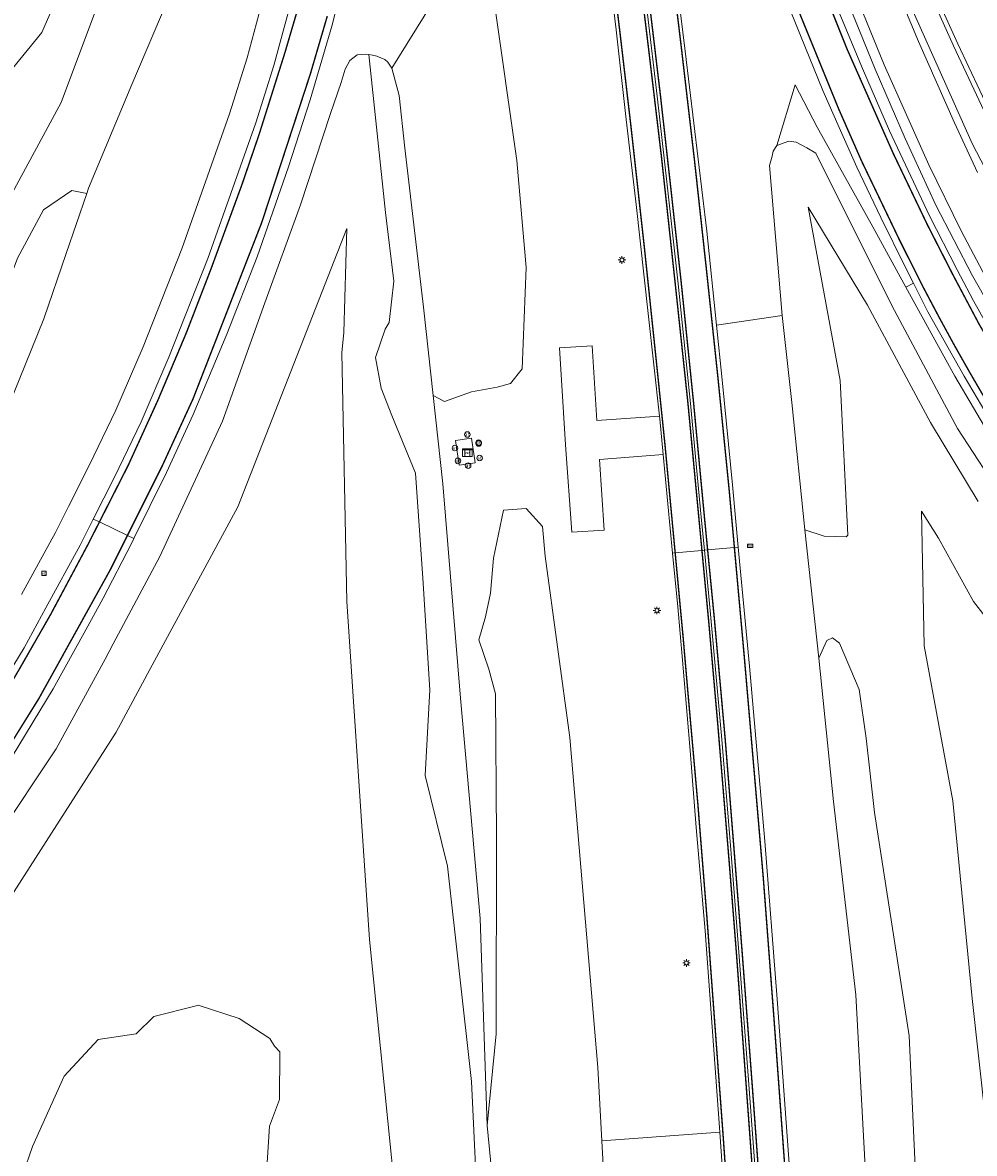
# Model space of a CAD drawing. Header units: metres. Extents: x 168032 to 180145, y 382923 to 399665.
# Tile 93 of 256: x 177796 to 177898, y 387189 to 387311. Entities that reach past the tile are written whole.
import ezdxf
from ezdxf.enums import TextEntityAlignment as Align

# ---------------------------------------------------------------- set-up
doc = ezdxf.new("R2010")
doc.units = ezdxf.units.M
doc.linetypes.add('VW-3-3_STREEP', pattern=[6, 3, -3])
doc.layers.get('0').update_dxf_attribs({"color": 8, "lineweight": 18})
for name, color, linetype, lineweight in [('B-WE-GR-BEPLANTING_CULTUUR_BOSPLANTSOEN-GV', 8, 'Continuous', 18), ('B-WE-IE-MEUBILAIR_WEGMEUBILAIR-G', 8, 'Continuous', 18), ('B-WE-IE-MEUBILAIR_WEGMEUBILAIR-S', 8, 'Continuous', 25), ('B-WE-IE-MEUBILAIR_WEGMEUBILAIR_PAAL-S', 8, 'Continuous', 18), ('B-WE-KL-ET_LS_OV_KAST-S', 8, 'Continuous', 18), ('B-WE-KL-ET_LS_OV_LICHTMAST-S', 8, 'Continuous', 18), ('B-WE-OG-TERREIN_CULTUURSCHEIDING-GV', 8, 'Continuous', 18), ('B-WE-OG-WATER_SLOOT-GV', 8, 'Continuous', 18), ('B-WE-OG-WEG-GV', 8, 'Continuous', 18), ('B-WE-VH-VERHARDING_ASFALT-GV', 8, 'Continuous', 18), ('B-WE-VH-VERHARDING_GRASBETONSTEEN-GV', 8, 'Continuous', 18), ('B-WE-VH-VERHARDING_TEGEL-GV', 8, 'Continuous', 18), ('B-WE-VW-AFSLUITPAAL-S', 8, 'Continuous', 18), ('B-WE-VW-MARKERING_LANGS_STREEP_33-G', 8, 'VW-3-3_STREEP', 13), ('B-WE-VW-MARKERING_LANGS_STREEP_DOORGETROKKEN_3X015-G', 8, 'Continuous', 13), ('B-WE-VW-MARKERING_PICTOGRAM-G', 8, 'Continuous', 18)]:
    doc.layers.add(name, color=color, linetype=linetype, lineweight=lineweight)
doc.styles.add('NLCS-ISO', font='NLCS-ISO.ttf')

# ---------------------------------------------------------------- blocks, each defined once
blk = doc.blocks.new('SIE-WEG_VERKEERSBORD-SO')
at = {"color": 0, "linetype": 'ByBlock', "lineweight": 18}
blk.add_lwpolyline([(-1.125, -1.125), (1.125, -1.125), (1.125, 1.125), (-1.125, 1.125)], close=True, dxfattribs=at)
at = {"color": 0, "linetype": 'ByBlock', "lineweight": 18, "style": 'NLCS-ISO'}
blk.add_text('vb', height=1.5, dxfattribs=at).set_placement((0, 0), align=Align.MIDDLE_CENTER)
blk = doc.blocks.new('SKL-ET_OV_KAST-SO')
at = {"color": 0, "linetype": 'ByBlock', "lineweight": 18}
for points in [[(-2, 2), (2, 2), (2, 1.68), (-2, 1.68)], [(-2, 1.52), (2, 1.52), (2, -2), (-2, -2)]]:
    blk.add_lwpolyline(points, close=True, dxfattribs=at)
at = {"color": 0, "linetype": 'ByBlock', "lineweight": 18, "style": 'NLCS-ISO'}
blk.add_text('ov', height=1.5, dxfattribs=at).set_placement((0, 0), align=Align.MIDDLE_CENTER)
blk = doc.blocks.new('SVW-AFSLUITPAAL-SO')
at = {"lineweight": 18}
blk.add_circle((0, 0), 1.5, dxfattribs=at)
at = {"lineweight": 18, "style": 'NLCS-ISO'}
blk.add_text('af', height=1.8, dxfattribs=at).set_placement((0, 0), align=Align.MIDDLE_CENTER)
blk = doc.blocks.new('SKL-ET_OV_LICHTMAST-SO')
at = {"color": 0, "linetype": 'ByBlock', "lineweight": 18}
for points in [[(-1.25, 0), (-2, 0)], [(-1.41, 1.41), (-0.88, 0.88)], [(0, 2), (0, 1.25)], [(0.88, 0.88), (1.41, 1.41)], [(2, 0), (1.25, 0)], [(-1.41, -1.41), (-0.88, -0.88)], [(0, -1.25), (0, -2)], [(0.88, -0.88), (1.41, -1.41)]]:
    blk.add_lwpolyline(points, dxfattribs=at)
blk.add_circle((0, 0), 1, dxfattribs=at)
blk = doc.blocks.new('SIE-WEG_PAAL_HECTOMETERPAAL-SO')
at = {"color": 0, "linetype": 'ByBlock', "lineweight": 18}
blk.add_lwpolyline([(-1.44375, -0.94375), (1.44375, -0.94375), (1.44375, 0.94375), (-1.44375, 0.94375)], close=True, dxfattribs=at)
at = {"color": 0, "linetype": 'ByBlock', "lineweight": 18, "style": 'NLCS-ISO'}
blk.add_text('hm', height=1.5, dxfattribs=at).set_placement((0, 0), align=Align.MIDDLE_CENTER)
at = {"style": 'NLCS-ISO'}
blk.add_attdef('WAARDE', (2.13125, -1.69375), '', height=1.5, dxfattribs=at)

msp = doc.modelspace()

# ---------------------------------------------------------------- linework, layer by layer
at = {"layer": 'B-WE-GR-BEPLANTING_CULTUUR_BOSPLANTSOEN-GV', "flags": 128}
for points in [[(177835.595, 387306.135), (177836.374, 387303.214), (177837.008, 387297.554), (177839.006, 387280.446), (177840.053, 387270.948), (177841.253, 387270.307), (177844.187, 387271.342), (177846.93, 387271.851), (177848.359, 387272.225), (177849.615, 387273.82), (177850.058, 387284.707), (177849.051, 387296.206), (177846.612, 387313.302), (177845.359, 387317.426), (177843.807, 387318.104), (177842.614, 387317.521), (177841.517, 387316.455), (177840.883, 387315.373), (177839.921, 387313.04)], [(177792.849, 387266.076), (177798.166, 387279.194), (177800.582, 387286.214), (177802.803, 387292.67), (177801.19, 387292.993), (177798.137, 387290.891), (177795.35, 387285.711), (177789.51, 387270.173), (177786.268, 387260.514), (177777.719, 387244.718), (177777.838, 387241.393), (177778.432, 387239.492), (177780.203, 387237.721), (177787.134, 387250.968)]]:
    msp.add_lwpolyline(points, close=True, dxfattribs=at)
for points in [[(177845.165, 387176.045), (177844.183, 387197.175), (177841.606, 387220.333), (177839.176, 387230.072), (177839.691, 387239.312), (177838.947, 387251.291), (177838.14, 387262.582), (177835.619, 387268.793), (177834.472, 387271.749), (177833.831, 387275.042), (177834.894, 387278.066), (177835.321, 387278.78), (177835.816, 387283.248), (177834.904, 387290.614), (177833.131, 387307.601), (177832.736, 387307.651), (177831.867, 387307.579), (177831.091, 387306.957), (177830.602, 387306.028), (177830.148, 387304.615), (177829.022, 387301.265), (177825.779, 387291.448), (177821.931, 387280.893), (177817.384, 387268.197), (177810.639, 387253.622), (177805.641, 387244.233), (177804.768, 387242.592), (177799.52, 387232.956), (177793.115, 387223.41)], [(177848.457, 387165.535), (177845.847, 387192.451), (177845.102, 387214.708), (177844.09, 387225.979), (177842.974, 387238.401), (177841.101, 387261.45), (177840.053, 387270.948), (177839.006, 387280.446), (177837.008, 387297.554), (177836.374, 387303.214), (177835.595, 387306.135), (177835.165, 387306.772), (177834.851, 387307.065), (177833.981, 387307.428), (177833.527, 387307.55), (177833.131, 387307.601), (177834.904, 387290.614), (177835.816, 387283.248), (177835.321, 387278.78), (177834.894, 387278.066), (177833.831, 387275.042), (177834.472, 387271.749), (177835.619, 387268.793), (177838.14, 387262.582), (177838.947, 387251.291), (177839.691, 387239.312), (177839.176, 387230.072), (177841.606, 387220.333), (177844.183, 387197.175), (177845.165, 387176.045)], [(177898.646, 387259.555), (177893.541, 387268.042), (177886.77, 387280.647), (177880.386, 387291.194), (177883.819, 387272.561), (177884.643, 387255.938), (177884.47, 387255.746), (177882.094, 387255.812), (177880.029, 387256.492), (177881.53, 387242.687), (177882.388, 387244.609), (177882.997, 387244.883), (177883.756, 387244.302), (177885.86, 387239.315), (177886.599, 387234.096), (177887.512, 387226.115), (177891.237, 387202.096), (177892.87, 387166.162), (177893.814, 387151.056), (177903.166, 387151.44)], [(177764.036, 387176.866), (177778.263, 387194.451), (177794.091, 387216.233), (177805.949, 387234.757), (177809.843, 387241.963), (177819.038, 387258.98), (177830.767, 387288.896), (177830.435, 387277.735), (177830.222, 387275.537), (177830.766, 387248.808), (177832.355, 387225.189), (177833.213, 387212.438), (177837.986, 387165.227)], [(177859.331, 387169.98), (177858.19, 387190.788), (177857.758, 387198.676), (177854.76, 387234.154), (177852.099, 387253.66), (177851.814, 387256.845), (177850.049, 387258.808), (177847.61, 387258.597), (177846.533, 387253.449), (177846.209, 387249.689), (177845.666, 387247.151), (177844.969, 387244.669), (177846.038, 387241.508), (177846.745, 387238.882), (177846.864, 387223.443), (177846.81, 387202.306), (177845.847, 387192.451), (177848.457, 387165.535)], [(177899.46, 387193.151), (177898.011, 387206.123), (177895.931, 387227.375), (177892.859, 387244.011), (177892.562, 387258.516), (177894.396, 387255.617), (177898.166, 387248.804), (177903.495, 387241.923)], [(177822.129, 387187.316), (177822.441, 387192.368), (177823.518, 387195.232), (177823.57, 387200.363), (177822.993, 387200.967), (177822.498, 387201.804), (177819.201, 387203.947), (177814.761, 387205.394), (177814.549, 387205.338), (177810.01, 387204.156), (177808.093, 387202.295), (177804.036, 387201.687), (177800.376, 387197.77), (177796.965, 387190.193), (177795.937, 387187.185)]]:
    msp.add_lwpolyline(points, dxfattribs=at)
at = {"layer": 'B-WE-IE-MEUBILAIR_WEGMEUBILAIR-G', "flags": 128}
for points in [[(177903.471, 387274.312), (177898.047, 387283.795), (177894.091, 387291.396), (177890.804, 387298.563), (177887.589, 387306.041), (177882.688, 387318.041), (177879.439, 387326.8), (177877.49, 387332.804), (177875.082, 387340.693), (177872.605, 387349.861), (177870.556, 387357.503), (177869.172, 387362.844), (177867.546, 387370.519), (177865.543, 387380.69), (177862.806, 387394.192), (177860.711, 387405.859), (177858.644, 387416.545), (177856.578, 387428.402), (177854.159, 387439.921), (177848.959, 387467.752)], [(177878.97, 387304.364), (177881.33, 387299.778), (177887.312, 387289.087), (177890.89, 387282.589)], [(177899.348, 387267.606), (177896.161, 387273.015), (177890.89, 387282.589)]]:
    msp.add_lwpolyline(points, dxfattribs=at)
at = {"layer": 'B-WE-OG-TERREIN_CULTUURSCHEIDING-GV', "flags": 128}
for points in [[(177794.028, 387305.122), (177797.948, 387309.968), (177803.375, 387322.41), (177805.215, 387325.876), (177809.252, 387334.694), (177811.276, 387342.577), (177812.582, 387354.335), (177812.978, 387372.271), (177812.459, 387387.634), (177812.231, 387392.741), (177809.911, 387414.061), (177805.366, 387450.205), (177805.089, 387452.856), (177806.064, 387453.099), (177805.769, 387454.098), (177805.651, 387454.168), (177810.328, 387460.866), (177805.562, 387461.484), (177799.87, 387459.213), (177799.752, 387462.76), (177802.082, 387465.462)], [(177851.542, 387465.412), (177855.471, 387458.933), (177857.809, 387449.032), (177862.55, 387428.074), (177867.115, 387407.183), (177869.708, 387395.843), (177872.086, 387386.288), (177874.615, 387376.574), (177876.94, 387367.492), (177880.336, 387353.13), (177882.672, 387346.022), (177885.119, 387338.138), (177888.41, 387327.258), (177890.368, 387322.426), (177892.758, 387316.997), (177896.474, 387308.742), (177900.012, 387301.215)], [(177795.35, 387285.711), (177798.137, 387290.891), (177801.19, 387292.993), (177802.803, 387292.67), (177802.997, 387293.233), (177807.646, 387304.374), (177811.557, 387313.577), (177815.817, 387329.636), (177816.697, 387335.803), (177811.864, 387335.812), (177809.56, 387327.819), (177800.036, 387302.437), (177793.79, 387290.913)], [(177793.79, 387290.913), (177800.036, 387302.437), (177809.56, 387327.819)], [(177803.375, 387322.41), (177797.948, 387309.968), (177794.028, 387305.122)]]:
    msp.add_lwpolyline(points, dxfattribs=at)
at = {"layer": 'B-WE-OG-WATER_SLOOT-GV', "flags": 128}
for points in [[(177883.555, 387318.767), (177888.555, 387306.484), (177893.344, 387295.758), (177896.826, 387288.656), (177900.462, 387281.813)], [(177898.601, 387294.923), (177896.125, 387300.249), (177892.225, 387308.996), (177888.748, 387317.358)], [(177888.748, 387317.358), (177892.225, 387308.996), (177896.125, 387300.249), (177898.601, 387294.923)], [(177899.564, 387300.993), (177896.02, 387308.533), (177892.301, 387316.794)], [(177891.349, 387312.945), (177895.163, 387304.393), (177898.011, 387298.024), (177905.974, 387282.732)], [(177905.974, 387282.732), (177898.011, 387298.024), (177895.163, 387304.393), (177891.349, 387312.945)]]:
    msp.add_lwpolyline(points, dxfattribs=at)
at = {"layer": 'B-WE-OG-WEG-GV', "flags": 128}
for points in [[(177785.725, 387226.9), (177796.063, 387243.803), (177798.402, 387248.097), (177802.074, 387254.837), (177803.498, 387257.66), (177805.765, 387262.153), (177808.649, 387268.12), (177811.623, 387275.048), (177815.819, 387285.675), (177820.983, 387300.27), (177822.925, 387306.423), (177827.238, 387322.423), (177829.071, 387330.693), (177831.63, 387344.638), (177832.522, 387351.895), (177834.012, 387364.014), (177835.146, 387384.615), (177834.779, 387407.95), (177833.219, 387435.44), (177832.331, 387445.588), (177831.684, 387454.629), (177831.609, 387455.675), (177830.252, 387466.802)], [(177847.831, 387465.689), (177852.729, 387439.953), (177856.397, 387420.843), (177859.801, 387402.746), (177864.093, 387381.016), (177866.334, 387370.278), (177868.08, 387362.798), (177871.264, 387350.958), (177873.609, 387343.202), (177875.813, 387335.101), (177878.182, 387327.638), (177880.689, 387319.961), (177883.254, 387313.226), (177886.231, 387306.091), (177889.119, 387299.386), (177893.409, 387290.259), (177896.38, 387284.457), (177898.155, 387281.106), (177900.001, 387277.792)], [(177900.012, 387301.215), (177896.474, 387308.742), (177892.758, 387316.997), (177890.368, 387322.426), (177888.41, 387327.258), (177885.119, 387338.138), (177882.672, 387346.022), (177880.336, 387353.13), (177876.94, 387367.492), (177874.615, 387376.574), (177872.086, 387386.288), (177869.708, 387395.843), (177867.115, 387407.183), (177862.55, 387428.074), (177857.809, 387449.032), (177855.471, 387458.933), (177851.542, 387465.412)], [(177795.768, 387249.532), (177799.417, 387256.231), (177800.82, 387259.012), (177803.075, 387263.482), (177805.919, 387269.365), (177808.849, 387276.191), (177813.009, 387286.727), (177818.137, 387301.222), (177820.045, 387307.266), (177824.324, 387323.139), (177826.13, 387331.288), (177828.663, 387345.092), (177829.542, 387352.242), (177818.953, 387353.473), (177817.518, 387341.555), (177816.697, 387335.803), (177815.817, 387329.636), (177811.557, 387313.577), (177807.646, 387304.374), (177802.997, 387293.233), (177802.803, 387292.67), (177800.582, 387286.214), (177798.166, 387279.194), (177792.849, 387266.076)], [(177846.612, 387313.302), (177849.051, 387296.206), (177850.058, 387284.707), (177849.615, 387273.82), (177848.359, 387272.225), (177846.93, 387271.851), (177844.187, 387271.342), (177841.253, 387270.307), (177840.053, 387270.948), (177841.101, 387261.45), (177842.974, 387238.401), (177844.09, 387225.979), (177845.102, 387214.708), (177845.847, 387192.451), (177846.81, 387202.306), (177846.864, 387223.443), (177846.745, 387238.882), (177846.038, 387241.508), (177844.969, 387244.669), (177845.666, 387247.151), (177846.209, 387249.689), (177846.533, 387253.449), (177847.61, 387258.597), (177850.049, 387258.808), (177851.814, 387256.845), (177852.099, 387253.66), (177854.76, 387234.154), (177857.758, 387198.676), (177858.19, 387190.788), (177870.873, 387191.726), (177870.838, 387192.224), (177869.311, 387213.399), (177868.324, 387224.501), (177867.696, 387232.758), (177866.849, 387242.503), (177866.347, 387248.206), (177865.792, 387253.993), (177864.773, 387264.604), (177857.921, 387264.073), (177858.444, 387256.456), (177854.958, 387256.24), (177854.262, 387265.624), (177853.617, 387276.085), (177857.161, 387276.277), (177857.646, 387268.26), (177864.373, 387268.733), (177863.168, 387279.744), (177861.883, 387291.497), (177860.8, 387300.629), (177859.733, 387310.245), (177856.896, 387333.689)], [(177824.324, 387323.139), (177820.045, 387307.266), (177818.137, 387301.222), (177813.009, 387286.727), (177808.849, 387276.191), (177805.919, 387269.365), (177803.075, 387263.482), (177800.82, 387259.012), (177799.417, 387256.231), (177795.768, 387249.532)], [(177831.945, 387321.66), (177829.136, 387310.658), (177826.825, 387302.718), (177824.481, 387295.533), (177821.107, 387285.842), (177817.875, 387277.553), (177814.234, 387268.916), (177811.382, 387262.649), (177807.876, 387255.569), (177807.615, 387255.041), (177804.56, 387249.156), (177802.686, 387245.744), (177799.199, 387239.398), (177794.766, 387232.112)], [(177865.679, 387319.963), (177867.142, 387307.981), (177869.47, 387288.596), (177870.51, 387278.507), (177877.582, 387279.534), (177876.198, 387295.685), (177876.486, 387296.686), (177876.622, 387297.212), (177876.999, 387297.807), (177878.97, 387304.364), (177881.33, 387299.778), (177887.312, 387289.087), (177890.89, 387282.589), (177891.699, 387283.006), (177890.876, 387284.63), (177888.192, 387290.09), (177885.605, 387295.501), (177883.69, 387299.768), (177881.966, 387303.755), (177879.558, 387309.66), (177876.918, 387316.142)], [(177900.462, 387281.813), (177896.826, 387288.656), (177893.344, 387295.758), (177888.555, 387306.484), (177883.555, 387318.767)], [(177892.301, 387316.794), (177896.02, 387308.533), (177899.564, 387300.993)], [(177793.115, 387223.41), (177799.52, 387232.956), (177804.768, 387242.592), (177805.641, 387244.233), (177810.639, 387253.622), (177817.384, 387268.197), (177821.931, 387280.893), (177825.779, 387291.448), (177829.022, 387301.265), (177830.148, 387304.615), (177830.602, 387306.028), (177831.091, 387306.957), (177831.867, 387307.579), (177832.736, 387307.651), (177833.131, 387307.601), (177833.527, 387307.55), (177833.981, 387307.428), (177834.851, 387307.065), (177835.165, 387306.772), (177835.595, 387306.135), (177839.921, 387313.04)], [(177899.96, 387268.295), (177897.156, 387273.012), (177893.253, 387279.94), (177891.699, 387283.006), (177890.89, 387282.589), (177887.312, 387289.087), (177881.33, 387299.778), (177878.97, 387304.364), (177876.999, 387297.807), (177878.307, 387298.299), (177879.086, 387298.196), (177880.227, 387297.566), (177881.188, 387296.999), (177889.375, 387280.637), (177896.437, 387267.401), (177901.484, 387259.638)], [(177901.484, 387259.638), (177896.437, 387267.401), (177889.375, 387280.637), (177881.188, 387296.999), (177880.227, 387297.566), (177879.086, 387298.196), (177878.307, 387298.299), (177876.999, 387297.807), (177876.622, 387297.212), (177876.486, 387296.686), (177876.198, 387295.685), (177877.582, 387279.534), (177878.623, 387270.188), (177880.029, 387256.492), (177882.094, 387255.812), (177884.47, 387255.746), (177884.643, 387255.938), (177883.819, 387272.561), (177880.386, 387291.194), (177886.77, 387280.647), (177893.541, 387268.042), (177898.646, 387259.555)], [(177837.986, 387165.227), (177833.213, 387212.438), (177832.355, 387225.189), (177830.766, 387248.808), (177830.222, 387275.537), (177830.435, 387277.735), (177830.767, 387288.896), (177819.038, 387258.98), (177809.843, 387241.963), (177805.949, 387234.757), (177794.091, 387216.233), (177778.263, 387194.451), (177764.036, 387176.866)], [(177903.495, 387241.923), (177898.166, 387248.804), (177894.396, 387255.617), (177892.562, 387258.516), (177892.859, 387244.011), (177895.931, 387227.375), (177898.011, 387206.123), (177899.46, 387193.151)], [(177892.87, 387166.162), (177891.237, 387202.096), (177887.512, 387226.115), (177886.599, 387234.096), (177885.86, 387239.315), (177883.756, 387244.302), (177882.997, 387244.883), (177882.388, 387244.609), (177881.53, 387242.687), (177883.091, 387227.297), (177885.498, 387206.509), (177887.435, 387170.858)], [(177795.937, 387187.185), (177796.965, 387190.193), (177800.376, 387197.77), (177804.036, 387201.687), (177808.093, 387202.295), (177810.01, 387204.156), (177814.549, 387205.338), (177814.761, 387205.394), (177819.201, 387203.947), (177822.498, 387201.804), (177822.993, 387200.967), (177823.57, 387200.363), (177823.518, 387195.232), (177822.441, 387192.368), (177822.129, 387187.316)], [(177871.313, 387185.533), (177870.873, 387191.726), (177858.19, 387190.788), (177859.331, 387169.98)]]:
    msp.add_lwpolyline(points, dxfattribs=at)
for points in [[(177881.53, 387242.687), (177880.029, 387256.492), (177878.623, 387270.188), (177877.582, 387279.534), (177870.51, 387278.507), (177871.115, 387272.643), (177872.221, 387261.349), (177872.854, 387254.638), (177874.059, 387241.855), (177875.703, 387223.011), (177877.035, 387206.048), (177878.382, 387187.863), (177879.782, 387166.403), (177880.533, 387155.185), (177880.844, 387150.535), (177888.672, 387150.761), (177887.435, 387170.858), (177885.498, 387206.509), (177883.091, 387227.297)], [(177842.829, 387263.467), (177842.461, 387266.098), (177844.183, 387266.339), (177844.551, 387263.708)]]:
    msp.add_lwpolyline(points, close=True, dxfattribs=at)
at = {"layer": 'B-WE-VH-VERHARDING_ASFALT-GV', "flags": 128}
for points in [[(177856.896, 387333.689), (177859.733, 387310.245), (177860.8, 387300.629), (177861.883, 387291.497), (177863.168, 387279.744), (177864.373, 387268.733), (177864.406, 387268.429), (177864.773, 387264.604), (177865.792, 387253.993), (177866.072, 387254.019), (177868.95, 387254.29), (177869.213, 387254.313), (177868.866, 387257.865), (177867.706, 387270.091), (177866.386, 387282.945), (177865.21, 387293.599), (177864.145, 387303.113), (177863.091, 387311.938)], [(177827.238, 387322.423), (177822.925, 387306.423), (177820.983, 387300.27), (177815.819, 387285.675), (177811.623, 387275.048), (177808.649, 387268.12), (177805.765, 387262.153), (177803.498, 387257.66), (177804.157, 387257.346), (177807.174, 387255.905), (177807.876, 387255.569), (177811.382, 387262.649), (177814.234, 387268.916), (177817.875, 387277.553), (177821.107, 387285.842), (177824.481, 387295.533), (177826.825, 387302.718), (177829.136, 387310.658), (177831.945, 387321.66)], [(177863.091, 387311.938), (177864.145, 387303.113), (177865.21, 387293.599), (177866.386, 387282.945), (177867.706, 387270.091), (177868.866, 387257.865), (177869.213, 387254.313), (177869.562, 387254.347), (177872.439, 387254.602), (177872.854, 387254.638), (177872.221, 387261.349), (177871.115, 387272.643), (177870.51, 387278.507), (177869.47, 387288.596), (177867.142, 387307.981), (177865.679, 387319.963)], [(177876.918, 387316.142), (177879.558, 387309.66), (177881.966, 387303.755), (177883.69, 387299.768), (177885.605, 387295.501), (177888.192, 387290.09), (177890.876, 387284.63), (177891.699, 387283.006), (177893.253, 387279.94), (177897.156, 387273.012), (177899.96, 387268.295)], [(177900.001, 387277.792), (177898.155, 387281.106), (177896.38, 387284.457), (177893.409, 387290.259), (177889.119, 387299.386), (177886.231, 387306.091), (177883.254, 387313.226)], [(177762.918, 387187.016), (177768.897, 387194.802), (177773.956, 387201.609), (177778.466, 387207.755), (177784.22, 387216.001), (177790.018, 387224.635), (177794.766, 387232.112), (177799.199, 387239.398), (177802.686, 387245.744), (177804.56, 387249.156), (177807.615, 387255.041), (177807.876, 387255.569), (177807.174, 387255.905), (177804.157, 387257.346), (177803.498, 387257.66), (177802.074, 387254.837), (177798.402, 387248.097), (177796.063, 387243.803), (177785.725, 387226.9), (177781.821, 387220.904), (177775.933, 387212.615), (177760.494, 387191.856), (177751.676, 387180.619)], [(177874.776, 387186.245), (177874.036, 387196.403), (177872.923, 387211.093), (177872.088, 387221.673), (177871.105, 387233.946), (177869.924, 387247.049), (177869.213, 387254.313), (177868.95, 387254.29), (177866.072, 387254.019), (177865.792, 387253.993), (177866.347, 387248.206), (177866.849, 387242.503), (177867.696, 387232.758), (177868.324, 387224.501), (177869.311, 387213.399), (177870.838, 387192.224), (177870.873, 387191.726), (177871.313, 387185.533)]]:
    msp.add_lwpolyline(points, dxfattribs=at)
msp.add_lwpolyline([(177872.854, 387254.638), (177872.439, 387254.602), (177869.562, 387254.347), (177869.213, 387254.313), (177869.924, 387247.049), (177871.105, 387233.946), (177872.088, 387221.673), (177872.923, 387211.093), (177874.036, 387196.403), (177874.776, 387186.245), (177875.413, 387176.995), (177876.107, 387166.057), (177876.729, 387156.843), (177876.844, 387154.934), (177877.193, 387154.954), (177880.115, 387155.156), (177880.533, 387155.185), (177879.782, 387166.403), (177878.382, 387187.863), (177877.035, 387206.048), (177875.703, 387223.011), (177874.059, 387241.855)], close=True, dxfattribs=at)
at = {"layer": 'B-WE-VH-VERHARDING_GRASBETONSTEEN-GV', "flags": 128}
msp.add_lwpolyline([(177864.373, 387268.733), (177857.646, 387268.26), (177857.161, 387276.277), (177853.617, 387276.085), (177854.262, 387265.624), (177854.958, 387256.24), (177858.444, 387256.456), (177857.921, 387264.073), (177864.773, 387264.604), (177864.406, 387268.429)], close=True, dxfattribs=at)
at = {"layer": 'B-WE-VH-VERHARDING_TEGEL-GV', "flags": 128}
msp.add_lwpolyline([(177842.829, 387263.467), (177844.551, 387263.708), (177844.183, 387266.339), (177842.461, 387266.098)], close=True, dxfattribs=at)
at = {"layer": 'B-WE-VW-MARKERING_LANGS_STREEP_33-G', "const_width": 0.15, "flags": 128}
for points in [[(177298.515, 388828.424), (177296.837, 388827.393), (177295.849, 388826.669), (177294.466, 388825.604), (177293.455, 388824.606), (177292.118, 388823.146), (177291.33, 388822.198), (177290.055, 388820.358), (177289.159, 388818.773), (177288.345, 388817.202), (177287.395, 388814.736), (177286.691, 388812.224), (177286.28, 388809.374), (177286.061, 388806.39), (177285.766, 388803.352), (177285.281, 388800.48), (177284.522, 388797.505), (177284.041, 388795.856), (177283.65, 388794.663), (177282.507, 388791.768), (177281.655, 388789.911), (177280.8, 388788.289), (177279.648, 388786.233), (177278.533, 388784.498), (177277.116, 388782.465), (177276.192, 388781.322), (177275.237, 388780.194), (177274.369, 388779.233), (177272.309, 388777.157), (177271.3, 388776.224), (177270.165, 388775.007), (177268.002, 388772.992), (177266.881, 388771.758), (177266.151, 388770.609), (177265.551, 388769.52), (177264.814, 388767.865), (177264.437, 388766.723), (177264.182, 388765.201), (177263.999, 388763.459), (177263.912, 388762.164), (177264.085, 388760.489), (177264.283, 388759.33), (177264.504, 388758.341), (177265.288, 388754.916), (177267.108, 388747.637), (177269.384, 388739.13), (177270.897, 388733.363), (177273.052, 388724.638), (177276.88, 388710.01), (177278.366, 388704.302), (177279.931, 388698.553), (177281.765, 388692.815), (177284.924, 388684.565), (177287.237, 388679.281), (177289.483, 388674.64), (177291.411, 388670.982), (177292.805, 388668.476), (177295.441, 388664.072), (177299.1, 388658.338), (177302.115, 388653.964), (177305.803, 388648.986), (177308.018, 388646.12), (177313.621, 388639.279), (177317.385, 388634.917), (177323.462, 388628.154), (177327.557, 388623.789), (177331.711, 388619.44), (177335.942, 388615.135), (177340.217, 388610.94), (177346.647, 388604.819), (177353.264, 388598.688), (177359.852, 388592.695), (177362.185, 388590.571), (177366.618, 388586.623), (177384.44, 388570.458), (177393.28, 388562.363), (177397.268, 388558.542), (177406.266, 388549.922), (177410.454, 388545.68), (177414.678, 388541.266), (177418.734, 388536.881), (177426.644, 388527.886), (177432.287, 388521.114), (177437.969, 388513.834), (177442.293, 388507.99), (177446.076, 388502.598), (177448.894, 388498.372), (177451.586, 388494.197), (177454.786, 388489.066), (177457.896, 388483.861), (177460.895, 388478.628), (177464.174, 388472.691), (177467.993, 388465.602), (177472.179, 388457.48), (177476.145, 388449.544), (177480.776, 388439.868), (177482.695, 388435.857), (177489.006, 388422.403), (177495.351, 388408.788), (177500.479, 388397.853), (177504.099, 388390.058), (177508.053, 388381.544), (177515.69, 388365.142), (177523.205, 388348.952), (177530.844, 388332.464), (177537.048, 388319.105), (177542.513, 388307.327), (177543.471, 388305.26), (177551.032, 388289.002), (177557.304, 388275.48), (177563.729, 388261.758), (177571.377, 388245.305), (177578.341, 388230.404), (177578.987, 388229.023), (177582.545, 388221.326), (177587.743, 388210.08), (177590.948, 388203.172), (177594.046, 388196.496), (177601.761, 388179.967), (177614.387, 388152.731), (177624.471, 388130.963), (177630.488, 388117.974), (177634.555, 388109.195), (177644.653, 388087.324), (177654.7, 388065.514), (177664.583, 388043.773), (177672.003, 388026.94), (177675.439, 388019.144), (177682.546, 388002.572), (177690.793, 387983.063), (177697.564, 387966.52), (177704.375, 387949.668), (177710.443, 387934.471), (177710.994, 387933.092), (177717.588, 387916.148), (177723.912, 387899.292), (177730.156, 387882.296), (177736.293, 387865.366), (177742.345, 387848.511), (177745.039, 387840.678), (177748.238, 387831.375), (177754.036, 387814.295), (177759.597, 387797.451), (177765.149, 387780.089), (177771.423, 387760.222), (177775.928, 387745.302), (177778.409, 387737.084), (177783.49, 387719.885), (177785.161, 387714.156), (177789.365, 387699.562), (177792.798, 387687.389), (177794.415, 387681.654), (177796.335, 387675.96), (177800.327, 387664.6), (177804.324, 387653.175), (177806.247, 387647.637), (177808.234, 387641.929), (177809.204, 387639.207), (177810.075, 387636.284), (177813.006, 387624.512), (177815.813, 387612.851), (177819.927, 387595.428), (177822.667, 387583.675), (177826.562, 387566.332), (177829.182, 387554.552), (177829.659, 387552.374), (177833.05, 387536.878), (177839.061, 387507.859), (177842.512, 387490.277), (177843.605, 387484.317), (177846.666, 387467.635), (177846.84, 387466.685), (177850.136, 387448.94), (177853.494, 387431.241), (177856.866, 387413.507), (177859.147, 387401.802), (177862.637, 387383.917), (177865.061, 387372.406), (177867.688, 387360.836), (177869.818, 387352.296), (177872.57, 387342.229), (177874.298, 387336.378), (177876.092, 387330.712), (177877.564, 387326.285), (177880.606, 387318.08), (177884.543, 387308.22), (177889.515, 387296.984), (177893.198, 387289.292), (177895.916, 387283.968), (177898.752, 387278.618), (177901.804, 387273.376), (177904.767, 387268.362), (177910.069, 387260.113), (177914.781, 387253.294), (177920.636, 387245.289), (177927.498, 387236.499), (177933.392, 387229.781), (177939.639, 387223.022), (177947.983, 387214.699), (177952.702, 387210.344), (177958.06, 387205.527), (177962.678, 387201.536), (177966.995, 387197.854), (177970.427, 387194.996), (177974.258, 387191.846), (177976.062, 387190.363), (177982.104, 387185.593), (177988.848, 387180.212), (177994.731, 387175.538), (178002.234, 387169.131), (178005.103, 387166.643), (178009.872, 387162.266), (178014.909, 387157.525), (178018.791, 387153.655), (178023.405, 387148.729), (178026.709, 387144.978), (178031.825, 387138.61), (178034.244, 387135.539), (178036.599, 387132.712), (178041.165, 387126.319), (178043.503, 387122.671), (178044.734, 387120.681), (178047.849, 387115.646), (178054.405, 387103.507), (178059.127, 387093.526), (178063.791, 387081.791), (178067.012, 387072.223), (178069.085, 387064.958), (178071.811, 387053.381), (178073.21, 387045.944), (178074.092, 387040.228), (178075.39, 387027.665), (178075.475, 387025.798), (178075.806, 387018.469), (178075.762, 387006.456), (178075.039, 386994.071), (178073.72, 386980.571), (178072.374, 386968.241), (178071.35, 386959.351), (178070.005, 386947.582), (178069.595, 386944.44), (178069.478, 386942.825), (178069.47, 386941.583), (178069.498, 386940.177), (178069.707, 386938.505), (178069.983, 386937.332), (178070.46, 386935.868)], [(177777.504, 387717.675), (177780.859, 387706.123), (177784.128, 387694.569), (177787.014, 387684.206), (177787.971, 387680.615), (177788.192, 387679.783), (177789.431, 387673.962), (177790.633, 387668.089), (177792.363, 387659.509), (177795.93, 387641.796), (177798.324, 387630.122), (177800.745, 387618.286), (177802.663, 387609.459), (177804.784, 387600.646), (177810.199, 387577.397), (177812.8, 387565.748), (177816.13, 387550.992), (177816.495, 387549.305), (177818.649, 387539.358), (177823.604, 387515.798), (177825.049, 387508.475), (177825.911, 387503.499), (177827.084, 387496.672), (177828.187, 387489.452), (177829.005, 387483.747), (177829.648, 387479.254), (177831.05, 387466.843), (177831.852, 387459.75), (177832.348, 387454.719), (177832.742, 387450.723), (177833.556, 387441.485), (177833.984, 387436.232), (177834.381, 387431.396), (177834.753, 387425.344), (177835.189, 387417.462), (177835.616, 387408.145), (177835.829, 387401.25), (177835.937, 387395.205), (177835.887, 387389.006), (177835.554, 387376.624), (177834.953, 387367.256), (177834.24, 387358.395), (177833.389, 387351.795), (177832.859, 387347.692), (177830.706, 387334.816), (177828.08, 387322.95), (177825.701, 387313.227), (177824.118, 387307.85), (177821.336, 387299.035), (177819.48, 387293.607), (177816.141, 387284.512), (177813.479, 387277.621), (177810.444, 387270.435), (177807.269, 387263.468), (177804.157, 387257.346), (177802.875, 387254.826), (177799.084, 387247.723), (177798.918, 387247.411), (177795.529, 387241.492), (177792.123, 387235.748), (177788.71, 387230.194), (177785.109, 387224.634), (177782.193, 387220.249), (177778.85, 387215.466), (177775.337, 387210.49), (177771.023, 387204.559), (177766.034, 387197.862), (177762.151, 387192.774), (177759.121, 387188.825), (177755.362, 387184.023), (177751.219, 387178.825), (177748.175, 387174.924), (177747.269, 387173.763), (177740.148, 387164.832), (177729.733, 387151.787), (177721.57, 387141.326), (177714.727, 387131.983), (177706.292, 387119.91), (177702.24, 387113.729), (177699.274, 387109.171), (177695.753, 387103.453), (177693.43, 387099.465), (177691.785, 387096.346), (177689.708, 387092.214), (177687.925, 387088.022), (177685.312, 387080.996), (177682.253, 387071.069), (177679.88, 387062.327), (177678.47, 387056.26), (177677.184, 387049.759), (177675.648, 387040.573), (177673.846, 387028.802), (177672.797, 387020.924), (177670.912, 387006.922), (177668.949, 386991.914), (177668.864, 386991.351), (177668.136, 386986.148)], [(177839.023, 387453.134), (177840.813, 387443.244), (177842.728, 387431.568), (177844.118, 387422.941), (177845.583, 387413.826), (177847.468, 387402.077), (177848.795, 387393.206), (177851.936, 387372.418), (177852.869, 387365.787), (177853.665, 387360.036), (177853.971, 387357.826), (177855.243, 387348.692), (177856.379, 387339.999), (177857.565, 387330.931), (177860.1, 387310.269), (177861.332, 387299.753), (177862.778, 387286.682), (177864.024, 387274.826), (177864.971, 387265.7), (177866.072, 387254.019), (177866.931, 387244.906), (177867.441, 387239.013), (177868.514, 387226.99), (177869.473, 387215.002), (177871.252, 387191.03), (177872.098, 387178.977), (177872.922, 387166.876), (177873.746, 387154.754), (177873.952, 387151.729), (177875.409, 387127.51), (177876.094, 387115.613), (177876.901, 387100.677), (177877.616, 387085.466), (177878.566, 387061.29)], [(177886.813, 387009.423), (177886.821, 387010.595), (177886.376, 387022.562), (177886.035, 387031.528), (177885.532, 387046.8), (177885.009, 387061.155), (177884.993, 387061.593), (177883.918, 387085.926), (177883.094, 387103.896), (177882.055, 387122.121), (177881.021, 387139.96), (177880.315, 387152.068), (177880.118, 387155.124), (177880.115, 387155.156), (177879.529, 387164.224), (177878.71, 387176.308), (177877.833, 387188.385), (177876.692, 387204.019), (177875.555, 387218.984), (177874.536, 387230.869), (177873.511, 387242.772), (177872.439, 387254.602), (177871.887, 387260.691), (177870.697, 387272.608), (177869.43, 387284.516), (177868.152, 387296.199), (177866.75, 387308.226), (177865.329, 387320.072), (177863.058, 387338.016), (177861.568, 387349.735), (177860.326, 387358.446)]]:
    msp.add_lwpolyline(points, dxfattribs=at)
at = {"layer": 'B-WE-VW-MARKERING_LANGS_STREEP_DOORGETROKKEN_3X015-G', "const_width": 0.15, "flags": 128}
for points in [[(177851.414, 387423.382), (177852.514, 387417.861), (177853.677, 387411.886), (177854.778, 387406.165), (177855.983, 387399.986), (177857.709, 387391.593), (177859.704, 387381.91), (177861.875, 387371.837), (177863.747, 387363.205), (177865.519, 387355.914), (177867.801, 387347.107), (177869.978, 387339.458), (177872.202, 387332.088), (177874.425, 387325.318), (177875.957, 387321.219), (177879.373, 387312.233), (177883.648, 387301.769), (177886.122, 387296.144), (177890.196, 387287.661), (177892.685, 387282.702), (177894.51, 387279.248), (177896.136, 387276.27), (177897.715, 387273.484), (177899.949, 387269.644)], [(177860.521, 387330.379), (177863.18, 387308.491), (177864.571, 387296.831), (177866.081, 387282.945), (177867.444, 387270.123), (177868.95, 387254.29), (177869.696, 387246.443), (177870.639, 387235.754), (177871.885, 387220.725), (177872.65, 387211.092), (177874.195, 387190.141), (177874.92, 387179.951)], [(177788.574, 387223.797), (177797.62, 387238.313), (177801.962, 387246.141), (177805.292, 387252.144), (177807.174, 387255.905), (177810.923, 387263.398), (177814.224, 387270.582), (177821.611, 387289.536), (177826.841, 387305.519), (177828.66, 387311.729)], [(177875.125, 387186.27), (177874.385, 387196.429), (177873.272, 387211.12), (177872.437, 387221.7), (177871.453, 387233.975), (177870.272, 387247.082), (177869.562, 387254.347), (177869.214, 387257.898), (177868.055, 387270.126), (177866.734, 387282.982), (177865.558, 387293.638), (177864.493, 387303.154), (177863.439, 387311.981)]]:
    msp.add_lwpolyline(points, dxfattribs=at)
at = {"layer": 'B-WE-VW-MARKERING_PICTOGRAM-G', "flags": 128}
for points in [[(177898.752, 387278.618), (177895.916, 387283.968), (177893.198, 387289.292), (177889.515, 387296.984), (177884.543, 387308.22), (177880.606, 387318.08), (177877.564, 387326.285), (177876.092, 387330.712), (177874.298, 387336.378), (177872.57, 387342.229), (177869.818, 387352.296), (177867.688, 387360.836), (177865.061, 387372.406), (177862.637, 387383.917), (177859.147, 387401.802), (177856.866, 387413.507), (177853.494, 387431.241), (177850.136, 387448.94), (177846.84, 387466.685), (177846.666, 387467.635)], [(177877.833, 387188.385), (177876.692, 387204.019), (177875.555, 387218.984), (177874.536, 387230.869), (177873.511, 387242.772), (177872.439, 387254.602), (177871.887, 387260.691), (177870.697, 387272.608), (177869.43, 387284.516), (177868.152, 387296.199), (177866.75, 387308.226), (177865.329, 387320.072), (177863.058, 387338.016), (177861.568, 387349.735), (177860.326, 387358.446)], [(177857.565, 387330.931), (177860.1, 387310.269), (177861.332, 387299.753), (177862.778, 387286.682), (177864.024, 387274.826), (177864.971, 387265.7), (177866.072, 387254.019), (177866.931, 387244.906), (177867.441, 387239.013), (177868.514, 387226.99), (177869.473, 387215.002), (177871.252, 387191.03), (177872.098, 387178.977)], [(177860.521, 387330.379), (177863.18, 387308.491), (177864.571, 387296.831), (177866.081, 387282.945), (177867.444, 387270.123), (177868.95, 387254.29), (177869.696, 387246.443), (177870.639, 387235.754), (177871.885, 387220.725), (177872.65, 387211.092), (177874.195, 387190.141), (177874.92, 387179.951)], [(177875.957, 387321.219), (177879.373, 387312.233), (177883.648, 387301.769), (177886.122, 387296.144), (177890.196, 387287.661), (177892.685, 387282.702), (177894.51, 387279.248), (177896.136, 387276.27), (177897.715, 387273.484), (177899.949, 387269.644)], [(177795.529, 387241.492), (177798.918, 387247.411), (177799.084, 387247.723), (177802.875, 387254.826), (177804.157, 387257.346), (177807.269, 387263.468), (177810.444, 387270.435), (177813.479, 387277.621), (177816.141, 387284.512), (177819.48, 387293.607), (177821.336, 387299.035), (177824.118, 387307.85), (177825.701, 387313.227)], [(177828.66, 387311.729), (177826.841, 387305.519), (177821.611, 387289.536), (177814.224, 387270.582), (177810.923, 387263.398), (177807.174, 387255.905), (177805.292, 387252.144), (177801.962, 387246.141), (177797.62, 387238.313), (177788.574, 387223.797)], [(177875.125, 387186.27), (177874.385, 387196.429), (177873.272, 387211.12), (177872.437, 387221.7), (177871.453, 387233.975), (177870.272, 387247.082), (177869.562, 387254.347), (177869.214, 387257.898), (177868.055, 387270.126), (177866.734, 387282.982), (177865.558, 387293.638), (177864.493, 387303.154), (177863.439, 387311.981)]]:
    msp.add_lwpolyline(points, dxfattribs=at)

# ---------------------------------------------------------------- block references
at = {"layer": 'B-WE-IE-MEUBILAIR_WEGMEUBILAIR-S', "xscale": 0.2, "yscale": 0.2, "zscale": 0.2}
msp.add_blockref('SIE-WEG_VERKEERSBORD-SO', (177798.205, 387251.824), dxfattribs=at)
at = {"layer": 'B-WE-IE-MEUBILAIR_WEGMEUBILAIR_PAAL-S', "xscale": 0.2, "yscale": 0.2, "zscale": 0.2}
msp.add_blockref('SIE-WEG_PAAL_HECTOMETERPAAL-SO', (177874.15, 387254.778), dxfattribs=at)
at = {"layer": 'B-WE-KL-ET_LS_OV_KAST-S', "xscale": 0.2, "yscale": 0.2, "zscale": 0.2}
for p in [(177843.585, 387264.795), (177843.857, 387264.792)]:
    msp.add_blockref('SKL-ET_OV_KAST-SO', p, dxfattribs=at)
at = {"layer": 'B-WE-KL-ET_LS_OV_LICHTMAST-S', "xscale": 0.2, "yscale": 0.2, "zscale": 0.2}
for p in [(177860.351, 387285.516), (177864.115, 387247.832), (177867.28, 387209.93)]:
    msp.add_blockref('SKL-ET_OV_LICHTMAST-SO', p, dxfattribs=at)
at = {"layer": 'B-WE-VW-AFSLUITPAAL-S', "xscale": 0.2, "yscale": 0.2, "zscale": 0.2}
for p in [(177843.723, 387266.752), (177842.39, 387265.29), (177844.937, 387265.873), (177844.945, 387265.78), (177842.708, 387263.913), (177845.041, 387264.221), (177843.806, 387263.404)]:
    msp.add_blockref('SVW-AFSLUITPAAL-SO', p, dxfattribs=at)

doc.saveas('drawing.dxf')
